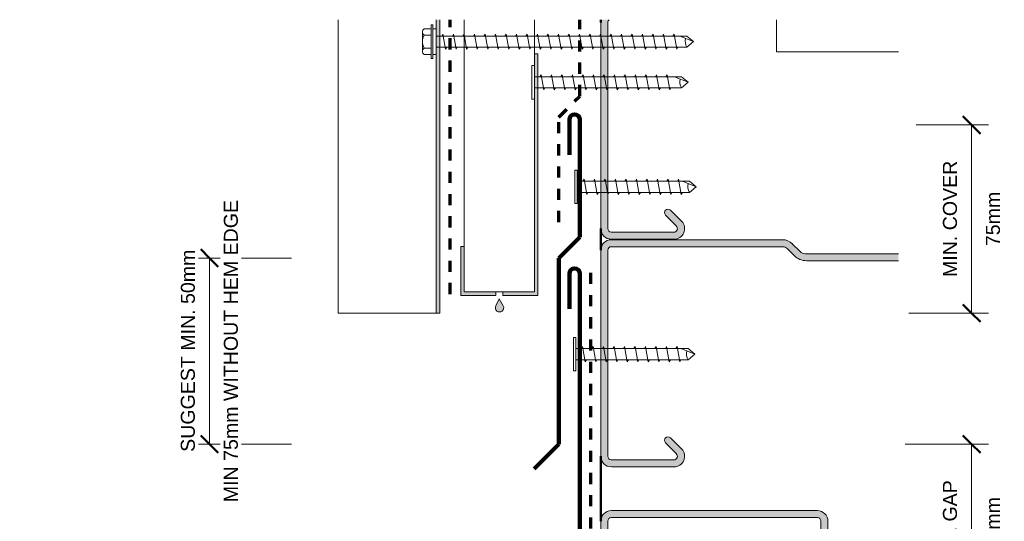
# Model space of a CAD drawing. Header units: millimetres. Extents: x 3507 to 4062, y 1847 to 2197.
# Tile 3 of 3: x 3766 to 4047, y 2054 to 2197. Entities that reach past the tile are written whole.
import ezdxf

# ---------------------------------------------------------------- set-up
doc = ezdxf.new("R2010")
doc.units = ezdxf.units.MM
doc.linetypes.add('Dash', pattern=[6.35, 3.175, -3.175])
for name, color, linetype, lineweight in [('A-ANNO-DIMS', 211, 'Continuous', 9), ('A-ANNO-DIMS-2', 211, 'Continuous', 9), ('A-DETL', 90, 'Continuous', 13), ('A-DETL-GENF', 92, 'Continuous', 13), ('A-DETL-THIN', 151, 'Continuous', 13)]:
    doc.layers.add(name, color=color, linetype=linetype, lineweight=lineweight)
doc.styles.add('Arial_1', font='arial.ttf', dxfattribs={"height": 4})
doc.dimstyles.new('Diagonal', dxfattribs={"dimscale": 304.8, "dimtxt": 4.081038, "dimasz": 0.016404, "dimexe": 0.015748, "dimexo": 0.009843, "dimgap": 0.009843, "dimtad": 1, "dimdec": 0, "dimzin": 0, "dimdsep": 46, "dimtxsty": 'Arial_1', "dimblk1": 'OBLIQUE', "dimblk2": 'OBLIQUE', "dimsah": 1, "dimcen": 0.09, "dimazin": 0, "dimtfac": 1, "dimtdec": 4, "dimtix": 1, "dimtmove": 0, "dimatfit": 3, "dimfxl": 1, "dimtvp": 1, "dimtfill": 1, "dimtolj": 1, "dimtzin": 0, "dimarcsym": 2})

# ---------------------------------------------------------------- blocks, each defined once
blk = doc.blocks.new('Building Paper - Building Paper-4870014-D CR 13 PARALLEL HIDDEN GUTTER _2 PART FLASHING_')
at = {"layer": 'A-DETL-GENF', "linetype": 'Dash', "lineweight": 70}
blk.add_line((0, 0), (157.76, 0), dxfattribs=at)
blk = doc.blocks.new('Building Paper - Building Paper-5026888-D CR 13 PARALLEL HIDDEN GUTTER _2 PART FLASHING_')
at = {"layer": 'A-DETL-GENF', "linetype": 'Dash', "lineweight": 70}
blk.add_line((0, 0), (30, 0), dxfattribs=at)
blk = doc.blocks.new('Building Paper - Building Paper-5026889-D CR 13 PARALLEL HIDDEN GUTTER _2 PART FLASHING_')
at = {"layer": 'A-DETL-GENF', "linetype": 'Dash', "lineweight": 70}
blk.add_line((0, 0), (21.78, 0), dxfattribs=at)
blk = doc.blocks.new('Building Paper - Building Paper-4870021-D CR 13 PARALLEL HIDDEN GUTTER _2 PART FLASHING_')
at = {"layer": 'A-DETL-GENF', "linetype": 'Dash', "lineweight": 70}
blk.add_line((0, 0), (8.49, 0), dxfattribs=at)
blk = doc.blocks.new('Corrugate Wall Section1 - T-Trib-5026890-D CR 13 PARALLEL HIDDEN GUTTER _2 PART FLASHING_')
at = {"layer": 'A-DETL-GENF'}
blk.add_hatch(color=256, dxfattribs=at).paths.add_polyline_path([(-245.26, 32), (-245.26, 31), (-161.46, 31), (-161.46, 32), (-242.74, 32)])
for p, q in [((-161.46, 60), (-245.26, 60)), ((-245.26, 32), (-245.26, 60)), ((-161.46, 32), (-245.26, 32)), ((-245.26, 32), (-245.26, 31)), ((-245.26, 31), (-161.46, 31))]:
    blk.add_line(p, q, dxfattribs=at)
blk = doc.blocks.new('Metalcraft MSS Purlin-150x1 - Metalcraft MSS Purlin-150x65 2-V2-D CR 13 PARALLEL HIDDEN GUTTER _2 PART FLASHING_')
at = {"layer": 'A-DETL-GENF'}
blk.add_hatch(color=256, dxfattribs=at).paths.add_polyline_path([(64.85, 20.94), (64.75, 21.71), (64.45, 22.43), (63.98, 23.05), (63.37, 23.52), (62.66, 23.82), (61.89, 23.93), (61.12, 23.84), (60.4, 23.56), (59.78, 23.1), (56.56, 19.88), (56.4, 19.67), (56.3, 19.43), (56.27, 19.17), (56.3, 18.91), (56.4, 18.67), (56.56, 18.46), (56.77, 18.31), (57.01, 18.21), (57.27, 18.17), (57.53, 18.21), (57.77, 18.31), (57.97, 18.46), (61.04, 21.53), (61.26, 21.7), (61.52, 21.81), (61.79, 21.84), (62.06, 21.81), (62.32, 21.7), (62.54, 21.53), (62.71, 21.31), (62.81, 21.06), (62.85, 20.79), (62.85, 2.99), (62.81, 2.74), (62.71, 2.5), (62.56, 2.29), (62.35, 2.13), (62.11, 2.03), (61.85, 2), (2.99, 2), (2.74, 2.03), (2.5, 2.13), (2.29, 2.29), (2.13, 2.5), (2.03, 2.74), (2, 2.99), (2, 52), (2.06, 52.43), (2.22, 52.83), (2.49, 53.18), (4.53, 55.22), (5.32, 56.25), (5.82, 57.46), (5.99, 58.75), (5.99, 85), (3.99, 85), (3.99, 58.34), (3.92, 57.82), (3.72, 57.34), (3.41, 56.93), (1.17, 54.69), (0.53, 53.86), (0.14, 52.9), (0, 51.87), (0, 3), (0.1, 2.22), (0.4, 1.5), (0.88, 0.88), (1.5, 0.4), (2.22, 0.1), (3, 0), (61.85, 0), (62.62, 0.1), (63.35, 0.4), (63.97, 0.88), (64.45, 1.5), (64.75, 2.22), (64.85, 3)])
for p, q in [((3.99, 85), (3.99, 58.34)), ((5.99, 58.75), (5.99, 85)), ((3.41, 56.93), (1.17, 54.69)), ((2.49, 53.18), (4.53, 55.22)), ((0, 51.87), (0, 3)), ((2, 2.99), (2, 52)), ((59.78, 23.1), (56.56, 19.88)), ((57.97, 18.46), (61.04, 21.53)), ((62.85, 20.79), (62.85, 2.99)), ((64.85, 3), (64.85, 20.94)), ((61.85, 2), (2.99, 2)), ((3, 0), (61.85, 0))]:
    blk.add_line(p, q, dxfattribs=at)
for centre, radius, start, end in [((2, 58.34), 1.99, 315, 360), ((1, 58.75), 4.99, 315, 360), ((3.99, 51.87), 3.99, 135, 180), ((3.67, 52), 1.67, 135, 180), ((61.85, 20.94), 2.99, 360, 133.9662), ((57.27, 19.17), 1, 135, 315), ((61.79, 20.79), 1.06, 0, 135), ((3, 3), 3, 180, 270), ((2.99, 2.99), 0.993, 180, 270), ((61.85, 3), 3, 270, 360), ((61.85, 2.99), 0.993, 270, 0)]:
    blk.add_arc(centre, radius, start, end, dxfattribs=at)
blk = doc.blocks.new('Metalcraft MSS Purlin-150x1 - Metalcraft MSS Purlin-150x65 2-V3-D CR 13 PARALLEL HIDDEN GUTTER _2 PART FLASHING_')
at = {"layer": 'A-DETL-GENF'}
blk.add_hatch(color=256, dxfattribs=at).paths.add_polyline_path([(64.85, 20.94), (64.75, 21.71), (64.45, 22.43), (63.98, 23.05), (63.37, 23.52), (62.66, 23.82), (61.89, 23.93), (61.12, 23.84), (60.4, 23.56), (59.78, 23.1), (56.56, 19.88), (56.4, 19.67), (56.3, 19.43), (56.27, 19.17), (56.3, 18.91), (56.4, 18.67), (56.56, 18.46), (56.77, 18.31), (57.01, 18.21), (57.27, 18.17), (57.53, 18.21), (57.77, 18.31), (57.97, 18.46), (61.04, 21.53), (61.26, 21.7), (61.52, 21.81), (61.79, 21.84), (62.06, 21.81), (62.32, 21.7), (62.54, 21.53), (62.71, 21.31), (62.81, 21.06), (62.85, 20.79), (62.85, 2.99), (62.81, 2.74), (62.71, 2.5), (62.56, 2.29), (62.35, 2.13), (62.11, 2.03), (61.85, 2), (2.99, 2), (2.74, 2.03), (2.5, 2.13), (2.29, 2.29), (2.2, 2.38), (2.2, 0.11), (2.22, 0.1), (3, 0), (61.85, 0), (62.62, 0.1), (63.35, 0.4), (63.97, 0.88), (64.45, 1.5), (64.75, 2.22), (64.85, 3)])
for p, q in [((59.78, 23.1), (56.56, 19.88)), ((57.97, 18.46), (61.04, 21.53)), ((62.85, 20.79), (62.85, 2.99)), ((64.85, 3), (64.85, 20.94)), ((61.85, 2), (2.99, 2)), ((3, 0), (61.85, 0))]:
    blk.add_line(p, q, dxfattribs=at)
for centre, radius, start, end in [((61.85, 20.94), 2.99, 360, 133.9662), ((57.27, 19.17), 1, 135, 315), ((61.79, 20.79), 1.06, 0, 135), ((61.85, 3), 3, 270, 360), ((61.85, 2.99), 0.993, 270, 0), ((2.99, 2.99), 0.993, 215.9518, 270), ((3, 3), 3, 254.4217, 270)]:
    blk.add_arc(centre, radius, start, end, dxfattribs=at)
blk = doc.blocks.new('Wafer Tek4 - Wafer Tek-5026839-D CR 13 PARALLEL HIDDEN GUTTER _2 PART FLASHING_')
at = {"layer": 'A-DETL-GENF'}
for p, q in [((4.79, 0.74), (-4.79, 0.74)), ((-4.79, 0.74), (-4.79, 0)), ((-4.79, 0), (4.79, 0)), ((-1.6, 0), (-1.6, -32.05)), ((1.6, -32.05), (1.6, 0)), ((4.79, 0), (4.79, 0.74)), ((2.17, -1.91), (-2.17, -2.67)), ((-2.17, -2.67), (-1.6, -3)), ((1.6, -1.58), (2.17, -1.91)), ((2.17, -4.91), (-2.17, -5.67)), ((1.6, -4.58), (2.17, -4.91)), ((-2.17, -5.67), (-1.6, -6)), ((2.17, -7.91), (-2.17, -8.67)), ((1.6, -7.58), (2.17, -7.91)), ((-2.17, -8.67), (-1.6, -9)), ((2.17, -10.91), (-2.17, -11.67)), ((1.6, -10.58), (2.17, -10.91)), ((-2.17, -11.67), (-1.6, -12)), ((2.17, -13.91), (-2.17, -14.67)), ((1.6, -13.58), (2.17, -13.91)), ((-2.17, -14.67), (-1.6, -15)), ((1.6, -16.58), (2.17, -16.91)), ((2.17, -16.91), (-2.17, -17.67)), ((-2.17, -17.67), (-1.6, -18)), ((1.6, -19.58), (2.17, -19.91)), ((2.17, -19.91), (-2.17, -20.67)), ((-2.17, -20.67), (-1.6, -21)), ((2.17, -22.91), (-2.17, -23.67)), ((-2.17, -23.67), (-1.6, -24)), ((1.6, -22.58), (2.17, -22.91)), ((2.17, -25.91), (-2.17, -26.67)), ((-2.17, -26.67), (-1.6, -27)), ((1.6, -25.58), (2.17, -25.91)), ((2.17, -28.91), (-2.17, -29.67)), ((-2.17, -29.67), (-1.6, -30)), ((0, -33.95), (1.6, -30)), ((1.6, -28.58), (2.17, -28.91)), ((-1.6, -32.05), (0, -33.95)), ((1.6, -32.05), (0, -33.95))]:
    blk.add_line(p, q, dxfattribs=at)
blk.add_arc((0.08, -34.68), 3.11, 74.3059, 122.4975, dxfattribs=at)
blk = doc.blocks.new('Building Paper - Building Paper-5026886-D CR 13 PARALLEL HIDDEN GUTTER _2 PART FLASHING_')
at = {"layer": 'A-DETL-GENF', "linetype": 'Dash', "lineweight": 70}
blk.add_line((0, 0), (78.33, 0), dxfattribs=at)
blk = doc.blocks.new('Screw1 - Screw-5604852-D CR 13 PARALLEL HIDDEN GUTTER _2 PART FLASHING_')
at = {"layer": 'A-DETL-GENF'}
for p, q in [((-3.67, 1.5), (-3.67, 3.47)), ((-2.76, 3.97), (2.76, 3.97)), ((-1.85, 1.5), (-1.85, 3.47)), ((1.85, 1.5), (1.85, 3.47)), ((3.67, 1.5), (3.67, 3.47)), ((4.79, 1.5), (-4.79, 1.5)), ((-4.79, 1.5), (-4.79, 1)), ((4.79, 1), (-4.79, 1)), ((-3.67, 1), (-3.67, 0)), ((-3.67, 0), (3.67, 0)), ((-1.6, 0), (-1.6, -71.59)), ((1.6, -71.59), (1.6, 0)), ((3.67, 0), (3.67, 1)), ((4.79, 1), (4.79, 1.5)), ((2.17, -1.91), (-2.17, -2.67)), ((-2.17, -2.67), (-1.6, -3)), ((1.6, -1.58), (2.17, -1.91)), ((2.17, -4.91), (-2.17, -5.67)), ((1.6, -4.58), (2.17, -4.91)), ((-2.17, -5.67), (-1.6, -6)), ((2.17, -7.91), (-2.17, -8.67)), ((1.6, -7.58), (2.17, -7.91)), ((-2.17, -8.67), (-1.6, -9)), ((2.17, -10.91), (-2.17, -11.67)), ((1.6, -10.58), (2.17, -10.91)), ((-2.17, -11.67), (-1.6, -12)), ((2.17, -13.91), (-2.17, -14.67)), ((1.6, -13.58), (2.17, -13.91)), ((-2.17, -14.67), (-1.6, -15)), ((1.6, -16.58), (2.17, -16.91)), ((2.17, -16.91), (-2.17, -17.67)), ((-2.17, -17.67), (-1.6, -18)), ((1.6, -19.58), (2.17, -19.91)), ((2.17, -19.91), (-2.17, -20.67)), ((-2.17, -20.67), (-1.6, -21)), ((2.17, -22.91), (-2.17, -23.67)), ((-2.17, -23.67), (-1.6, -24)), ((1.6, -22.58), (2.17, -22.91)), ((2.17, -25.91), (-2.17, -26.67)), ((-2.17, -26.67), (-1.6, -27)), ((1.6, -25.58), (2.17, -25.91)), ((2.17, -28.91), (-2.17, -29.67)), ((-2.17, -29.67), (-1.6, -30)), ((1.6, -28.58), (2.17, -28.91)), ((2.17, -31.91), (-2.17, -32.67)), ((-2.17, -32.67), (-1.6, -33)), ((1.6, -31.58), (2.17, -31.91)), ((2.17, -34.91), (-2.17, -35.67)), ((-2.17, -35.67), (-1.6, -36)), ((1.6, -34.58), (2.17, -34.91)), ((2.17, -37.91), (-2.17, -38.67)), ((-2.17, -38.67), (-1.6, -39)), ((1.6, -37.58), (2.17, -37.91)), ((2.17, -40.91), (-2.17, -41.67)), ((-2.17, -41.67), (-1.6, -42)), ((1.6, -40.58), (2.17, -40.91)), ((2.17, -43.91), (-2.17, -44.67)), ((-2.17, -44.67), (-1.6, -45)), ((1.6, -43.58), (2.17, -43.91)), ((2.17, -46.91), (-2.17, -47.67)), ((-2.17, -47.67), (-1.6, -48)), ((1.6, -46.58), (2.17, -46.91)), ((2.17, -49.91), (-2.17, -50.67)), ((1.6, -49.58), (2.17, -49.91)), ((-2.17, -50.67), (-1.6, -51)), ((2.17, -52.91), (-2.17, -53.67)), ((1.6, -52.58), (2.17, -52.91)), ((-2.17, -53.67), (-1.6, -54)), ((2.17, -55.91), (-2.17, -56.67)), ((1.6, -55.58), (2.17, -55.91)), ((-2.17, -56.67), (-1.6, -57)), ((2.17, -58.91), (-2.17, -59.67)), ((1.6, -58.58), (2.17, -58.91)), ((-2.17, -59.67), (-1.6, -60)), ((1.6, -61.58), (2.17, -61.91)), ((2.17, -61.91), (-2.17, -62.67)), ((-2.17, -62.67), (-1.6, -63)), ((1.6, -64.58), (2.17, -64.91)), ((2.17, -64.91), (-2.17, -65.67)), ((-2.17, -65.67), (-1.6, -66)), ((2.17, -67.91), (-2.17, -68.67)), ((-2.17, -68.67), (-1.6, -69)), ((0, -73.49), (1.6, -69.53)), ((1.6, -67.58), (2.17, -67.91)), ((-1.6, -71.59), (0, -73.49)), ((1.6, -71.59), (0, -73.49))]:
    blk.add_line(p, q, dxfattribs=at)
for centre, radius, start, end in [((-2.76, 2.9), 1.08, 32.3801, 147.6199), ((0, 0.31), 3.67, 59.7274, 120.2726), ((2.76, 2.9), 1.08, 32.3801, 147.6199), ((0.08, -74.21), 3.11, 74.3059, 122.4975)]:
    blk.add_arc(centre, radius, start, end, dxfattribs=at)
blk = doc.blocks.new('Metalcraft MSS Purlin-150x1 - Metalcraft MSS Purlin-150x65-5026493-D CR 13 PARALLEL HIDDEN GUTTER _2 PART FLASHING_')
at = {"layer": 'A-DETL-GENF'}
blk.add_hatch(color=256, dxfattribs=at).paths.add_polyline_path([(3, -150), (61.85, -150), (62.62, -149.9), (63.35, -149.6), (63.97, -149.12), (64.45, -148.5), (64.75, -147.78), (64.85, -147), (64.85, -129.06), (64.75, -128.29), (64.45, -127.57), (63.98, -126.95), (63.37, -126.48), (62.66, -126.18), (61.89, -126.07), (61.12, -126.16), (60.4, -126.44), (59.78, -126.9), (56.56, -130.12), (56.4, -130.33), (56.3, -130.57), (56.27, -130.83), (56.3, -131.09), (56.4, -131.33), (56.56, -131.54), (56.77, -131.69), (57.01, -131.79), (57.27, -131.83), (57.53, -131.79), (57.77, -131.69), (57.97, -131.54), (61.21, -128.3), (61.41, -128.15), (61.64, -128.05), (61.89, -128.02), (62.14, -128.05), (62.37, -128.15), (62.57, -128.3), (62.72, -128.5), (62.82, -128.73), (62.85, -128.98), (62.85, -147.01), (62.81, -147.26), (62.71, -147.5), (62.56, -147.71), (62.35, -147.87), (62.11, -147.97), (61.85, -148), (3.09, -148), (2.81, -147.96), (2.55, -147.85), (2.32, -147.68), (2.15, -147.45), (2.04, -147.19), (2, -146.91), (2, -97.95), (2.08, -97.34), (2.31, -96.78), (2.69, -96.3), (4.53, -94.45), (5.32, -93.42), (5.82, -92.21), (5.99, -90.92), (5.99, -58.75), (5.82, -57.46), (5.32, -56.25), (4.53, -55.22), (2.38, -53.04), (2.22, -52.83), (2.06, -52.43), (2, -52), (2, -2.99), (2.03, -2.74), (2.13, -2.5), (2.29, -2.29), (2.5, -2.13), (2.74, -2.03), (2.99, -2), (61.85, -2), (62.11, -2.03), (62.35, -2.13), (62.56, -2.29), (62.71, -2.5), (62.81, -2.74), (62.85, -2.99), (62.85, -20.79), (62.81, -21.06), (62.71, -21.31), (62.54, -21.53), (62.32, -21.7), (62.06, -21.81), (61.79, -21.84), (61.52, -21.81), (61.26, -21.7), (61.04, -21.53), (57.97, -18.46), (57.77, -18.31), (57.53, -18.21), (57.27, -18.17), (57.01, -18.21), (56.77, -18.31), (56.56, -18.46), (56.4, -18.67), (56.3, -18.91), (56.27, -19.17), (56.3, -19.43), (56.4, -19.67), (56.56, -19.88), (59.78, -23.1), (60.4, -23.56), (61.12, -23.84), (61.89, -23.93), (62.66, -23.82), (63.37, -23.52), (63.98, -23.05), (64.45, -22.43), (64.75, -21.71), (64.85, -20.94), (64.85, -3), (64.75, -2.22), (64.45, -1.5), (63.97, -0.88), (63.35, -0.4), (62.62, -0.1), (61.85, 0), (3, 0), (2.22, -0.1), (1.5, -0.4), (0.88, -0.88), (0.4, -1.5), (0.1, -2.22), (0, -3), (0, -51.87), (0.14, -52.9), (0.53, -53.86), (1.17, -54.69), (3.41, -56.93), (3.72, -57.34), (3.92, -57.82), (3.99, -58.34), (3.99, -91.34), (3.92, -91.85), (3.72, -92.33), (3.41, -92.75), (1.17, -94.98), (0.53, -95.81), (0.14, -96.77), (0, -97.81), (0, -147), (0.1, -147.78), (0.4, -148.5), (0.88, -149.12), (1.5, -149.6), (2.22, -149.9), (2.38, -149.92)])
for p, q in [((61.85, 0), (3, 0)), ((2.99, -2), (61.85, -2)), ((0, -3), (0, -51.87)), ((2, -52), (2, -2.99)), ((62.85, -2.99), (62.85, -20.79)), ((64.85, -20.94), (64.85, -3)), ((61.04, -21.53), (57.97, -18.46)), ((56.56, -19.88), (59.78, -23.1)), ((4.53, -55.22), (2.49, -53.18)), ((1.17, -54.69), (3.41, -56.93)), ((3.99, -58.34), (3.99, -91.34)), ((5.99, -90.92), (5.99, -58.75)), ((3.41, -92.75), (1.17, -94.98)), ((2.69, -96.3), (4.53, -94.45)), ((0, -97.81), (0, -147)), ((2, -146.91), (2, -97.95)), ((59.78, -126.9), (56.56, -130.12)), ((57.97, -131.54), (61.21, -128.3)), ((62.85, -128.98), (62.85, -147.01)), ((64.85, -147), (64.85, -129.06)), ((61.85, -148), (3.09, -148)), ((3, -150), (61.85, -150))]:
    blk.add_line(p, q, dxfattribs=at)
for centre, radius, start, end in [((3, -3), 3, 90, 180), ((61.85, -3), 3, 0, 90), ((2.99, -2.99), 0.993, 90, 180), ((61.85, -2.99), 0.993, 360, 90), ((57.27, -19.17), 1, 45, 225), ((61.85, -20.94), 2.99, 226.0338, 0), ((61.79, -20.79), 1.06, 225, 0), ((3.99, -51.87), 3.99, 180, 225), ((3.67, -52), 1.67, 180, 225), ((1, -58.75), 4.99, 0, 45), ((2, -58.34), 1.99, 0, 45), ((2, -91.34), 1.99, 315, 360), ((1, -90.92), 4.99, 315, 0), ((3.99, -97.81), 3.99, 135, 180), ((4.34, -97.95), 2.34, 135, 180), ((61.85, -129.06), 2.99, 0, 133.9662), ((61.89, -128.98), 0.959, 0, 135), ((57.27, -130.83), 1, 135, 315), ((3, -147), 3, 180, 270), ((3.09, -146.91), 1.09, 180, 270), ((61.85, -147), 3, 270, 0), ((61.85, -147.01), 0.993, 270, 360)]:
    blk.add_arc(centre, radius, start, end, dxfattribs=at)
blk = doc.blocks.new('parallel hidden gutter _2 part flashing_ - parallel hidden gutter _2 part flashing_-4870305-D CR 13 PARALLEL HIDDEN GUTTER _2 PART FLASHING_')
at = {"layer": 'A-DETL-GENF', "lineweight": 100}
for p, q in [((-3, 29.5), (-3, 39.5)), ((0, 6), (0, 39.5)), ((0, 6), (-6, 0)), ((-6, 0), (-6, -53.15)), ((-6, -53.15), (-13.07, -60.22))]:
    blk.add_line(p, q, dxfattribs=at)
blk.add_arc((-1.5, 39.5), 1.5, 360, 180, dxfattribs=at)
blk = doc.blocks.new('Wafer Tek4 - Wafer Tek-5027073-D CR 13 PARALLEL HIDDEN GUTTER _2 PART FLASHING_')
at = {"layer": 'A-DETL-GENF'}
for p, q in [((4.79, 0.74), (-4.79, 0.74)), ((-4.79, 0.74), (-4.79, 0)), ((-4.79, 0), (4.79, 0)), ((-1.6, 0), (-1.6, -42.05)), ((1.6, -42.05), (1.6, 0)), ((4.79, 0), (4.79, 0.74)), ((2.17, -1.91), (-2.17, -2.67)), ((-2.17, -2.67), (-1.6, -3)), ((1.6, -1.58), (2.17, -1.91)), ((2.17, -4.91), (-2.17, -5.67)), ((1.6, -4.58), (2.17, -4.91)), ((-2.17, -5.67), (-1.6, -6)), ((2.17, -7.91), (-2.17, -8.67)), ((1.6, -7.58), (2.17, -7.91)), ((-2.17, -8.67), (-1.6, -9)), ((2.17, -10.91), (-2.17, -11.67)), ((1.6, -10.58), (2.17, -10.91)), ((-2.17, -11.67), (-1.6, -12)), ((2.17, -13.91), (-2.17, -14.67)), ((1.6, -13.58), (2.17, -13.91)), ((-2.17, -14.67), (-1.6, -15)), ((1.6, -16.58), (2.17, -16.91)), ((2.17, -16.91), (-2.17, -17.67)), ((-2.17, -17.67), (-1.6, -18)), ((1.6, -19.58), (2.17, -19.91)), ((2.17, -19.91), (-2.17, -20.67)), ((-2.17, -20.67), (-1.6, -21)), ((2.17, -22.91), (-2.17, -23.67)), ((-2.17, -23.67), (-1.6, -24)), ((1.6, -22.58), (2.17, -22.91)), ((2.17, -25.91), (-2.17, -26.67)), ((-2.17, -26.67), (-1.6, -27)), ((1.6, -25.58), (2.17, -25.91)), ((2.17, -28.91), (-2.17, -29.67)), ((-2.17, -29.67), (-1.6, -30)), ((1.6, -28.58), (2.17, -28.91)), ((2.17, -31.91), (-2.17, -32.67)), ((-2.17, -32.67), (-1.6, -33)), ((1.6, -31.58), (2.17, -31.91)), ((2.17, -34.91), (-2.17, -35.67)), ((-2.17, -35.67), (-1.6, -36)), ((1.6, -34.58), (2.17, -34.91)), ((2.17, -37.91), (-2.17, -38.67)), ((-2.17, -38.67), (-1.6, -39)), ((1.6, -37.58), (2.17, -37.91)), ((-1.6, -42.05), (0, -43.95)), ((0, -43.95), (1.6, -40)), ((1.6, -42.05), (0, -43.95))]:
    blk.add_line(p, q, dxfattribs=at)
blk.add_arc((0.08, -44.68), 3.11, 74.3059, 122.4975, dxfattribs=at)
blk = doc.blocks.new('Paralle hidden gutter flashing - Paralle hidden gutter flashing-5026496-D CR 13 PARALLEL HIDDEN GUTTER _2 PART FLASHING_')
at = {"layer": 'A-DETL-GENF', "lineweight": 100}
for p, q in [((157, 154.5), (157, 144.5)), ((160, 0), (160, 154.5)), ((0, 0), (0, 25)), ((0, 25), (28, 21)), ((0, 0), (160, 0))]:
    blk.add_line(p, q, dxfattribs=at)
blk.add_arc((158.5, 154.5), 1.5, 0, 180, dxfattribs=at)
blk = doc.blocks.new('DIMBLOCK3-D CR 13 PARALLEL HIDDEN GUTTER _2 PART FLASHING_')
at = {"layer": 'A-ANNO-DIMS-2'}
for p, q in [((3820.02, 2129.1), (3815.22, 2129.1)), ((3820.02, 2075.95), (3820.02, 2129.1)), ((3820.02, 2129.1), (3843.4, 2129.1)), ((3820.02, 2075.95), (3815.22, 2075.95)), ((3820.02, 2075.95), (3843.4, 2075.95))]:
    blk.add_line(p, q, dxfattribs=at)
at = {"layer": 'A-ANNO-DIMS-2', "lineweight": 50}
for p, q in [((3820.02, 2129.1), (3817.52, 2131.6)), ((3820.02, 2129.1), (3822.52, 2126.6)), ((3820.02, 2075.95), (3817.52, 2078.45)), ((3820.02, 2075.95), (3822.52, 2073.45))]:
    blk.add_line(p, q, dxfattribs=at)
at = {"layer": 'A-ANNO-DIMS-2', "color": 0, "char_height": 4, "attachment_point": 1, "rotation": 90, "line_spacing_factor": 0.941778, "style": 'Arial_1', "bg_fill": 3, "box_fill_scale": 1.25, "bg_fill_color": 256, "bg_fill_true_color": 13158600, "bg_fill_transparency": 0}
for s, insert, width in [('MIN 75mm WITHOUT HEM EDGE', (3824.11, 2059.39), 103.5202), ('SUGGEST MIN. 50mm', (3811.83, 2073.77), 69.0135)]:
    blk.add_mtext(s, dxfattribs=dict(at, insert=insert, width=width))
blk = doc.blocks.new('_Oblique')
at = {"color": 0, "linetype": 'ByBlock', "lineweight": -2}
blk.add_line((-0.5, -0.5), (0.5, 0.5), dxfattribs=at)
blk = doc.blocks.new('DIMBLOCK5-D CR 13 PARALLEL HIDDEN GUTTER _2 PART FLASHING_')
at = {"layer": 'A-ANNO-DIMS-2', "lineweight": 50}
for p, q in [((4037.7, 2167.1), (4035.2, 2169.6)), ((4037.7, 2167.1), (4040.2, 2164.6)), ((4037.7, 2113.35), (4035.2, 2115.85)), ((4037.7, 2113.35), (4040.2, 2110.85))]:
    blk.add_line(p, q, dxfattribs=at)
at = {"layer": 'A-ANNO-DIMS-2'}
for p, q in [((4037.7, 2167.1), (4021.86, 2167.1)), ((4037.7, 2167.1), (4037.7, 2113.35)), ((4037.7, 2167.1), (4042.5, 2167.1)), ((4037.7, 2113.35), (4019.78, 2113.35)), ((4037.7, 2113.35), (4042.5, 2113.35))]:
    blk.add_line(p, q, dxfattribs=at)
at = {"layer": 'A-ANNO-DIMS-2', "color": 0, "char_height": 4, "attachment_point": 1, "rotation": 90, "line_spacing_factor": 0.941778, "style": 'Arial_1', "bg_fill": 3, "box_fill_scale": 1.25, "bg_fill_color": 256, "bg_fill_true_color": 13158600, "bg_fill_transparency": 0}
for s, insert, width in [('MIN. COVER', (4029.51, 2123.68), 39.7054), ('75mm', (4041.79, 2132.5), 18.5342)]:
    blk.add_mtext(s, dxfattribs=dict(at, insert=insert, width=width))
blk = doc.blocks.new('DIMBLOCK6-D CR 13 PARALLEL HIDDEN GUTTER _2 PART FLASHING_')
at = {"layer": 'A-ANNO-DIMS-2', "lineweight": 50}
for p, q in [((4037.7, 2075.95), (4035.2, 2078.45)), ((4037.7, 2075.95), (4040.2, 2073.45)), ((4037.7, 2030.14), (4035.2, 2032.64)), ((4037.7, 2030.14), (4040.2, 2027.64))]:
    blk.add_line(p, q, dxfattribs=at)
at = {"layer": 'A-ANNO-DIMS-2'}
for p, q in [((4037.7, 2075.95), (4018.69, 2075.95)), ((4037.7, 2075.95), (4037.7, 2030.14)), ((4037.7, 2075.95), (4042.5, 2075.95)), ((4037.7, 2030.14), (4017.83, 2030.14)), ((4037.7, 2030.14), (4042.5, 2030.14))]:
    blk.add_line(p, q, dxfattribs=at)
at = {"layer": 'A-ANNO-DIMS-2', "color": 0, "char_height": 4, "attachment_point": 1, "rotation": 90, "line_spacing_factor": 0.941778, "style": 'Arial_1', "bg_fill": 3, "box_fill_scale": 1.25, "bg_fill_color": 256, "bg_fill_true_color": 13158600, "bg_fill_transparency": 0}
for s, insert, width in [('MIN. GAP', (4029.51, 2040.52), 30.0616), ('35mm', (4041.79, 2045.33), 18.5342)]:
    blk.add_mtext(s, dxfattribs=dict(at, insert=insert, width=width))

msp = doc.modelspace()

# ---------------------------------------------------------------- hatches: boundary and pattern name
at = {"layer": 'A-DETL-GENF'}
h = msp.add_hatch(color=9, dxfattribs=at)
h.paths.add_polyline_path([(3902.86, 2113.71), (3903.16, 2113.74), (3903.44, 2113.86), (3903.69, 2114.04), (3903.88, 2114.27), (3904, 2114.55), (3904.05, 2114.85), (3904.03, 2115.15), (3903.93, 2115.43), (3902.8, 2117.43), (3901.8, 2115.43), (3901.7, 2115.15), (3901.67, 2114.85), (3901.72, 2114.55), (3901.85, 2114.27), (3902.04, 2114.04), (3902.28, 2113.86), (3902.56, 2113.74)])
h.paths.add_polyline_path([(3901.8, 2118.43), (3901.8, 2119.43), (3892.8, 2119.43), (3892.8, 2132.43), (3891.8, 2132.43), (3891.8, 2118.43), (3892.8, 2118.43)])
h.paths.add_polyline_path([(3913.8, 2118.43), (3913.8, 2187.43), (3912.8, 2187.43), (3912.8, 2119.43), (3903.8, 2119.43), (3903.8, 2118.43), (3912.8, 2118.43)])

# ---------------------------------------------------------------- linework, layer by layer
at = {"layer": 'A-DETL', "lineweight": 50}
for p, q in [((3931.8, 2197.14), (3931.8, 2196.34)), ((3931.8, 2137.49), (3931.8, 2131.34)), ((3931.8, 2072.49), (3931.8, 2053.99))]:
    msp.add_line(p, q, dxfattribs=at)
at = {"layer": 'A-DETL'}
for p, q in [((3981.99, 2197.14), (3981.99, 2187.95)), ((3981.99, 2187.95), (4016.8, 2187.95))]:
    msp.add_line(p, q, dxfattribs=at)
at = {"layer": 'A-DETL-THIN'}
for p, q in [((3892.8, 2197.14), (3892.8, 2119.43)), ((3912.8, 2119.43), (3912.8, 2197.14)), ((3913.8, 2187.43), (3912.8, 2187.43)), ((3913.8, 2118.43), (3913.8, 2187.43)), ((3891.8, 2132.43), (3891.8, 2118.43)), ((3892.8, 2132.43), (3891.8, 2132.43)), ((3891.8, 2118.43), (3901.8, 2118.43)), ((3892.8, 2119.43), (3912.8, 2119.43)), ((3901.8, 2118.43), (3901.8, 2119.43)), ((3903.8, 2119.43), (3903.8, 2118.43)), ((3903.8, 2118.43), (3913.8, 2118.43)), ((3902.8, 2117.43), (3901.8, 2115.43)), ((3903.93, 2115.43), (3902.8, 2117.43))]:
    msp.add_line(p, q, dxfattribs=at)
msp.add_arc((3902.86, 2114.9), 1.19, 153.3389, 26.6611, dxfattribs=at)

# ---------------------------------------------------------------- block references
at = {"layer": 'A-DETL-GENF'}
for name, p, rotation in [('Corrugate Wall Section1 - T-Trib-5026890-D CR 13 PARALLEL HIDDEN GUTTER _2 PART FLASHING_', (3916.8, 2358.61), 89.99999999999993), ('Building Paper - Building Paper-5026886-D CR 13 PARALLEL HIDDEN GUTTER _2 PART FLASHING_', (3888.8, 2118.81), 89.99999999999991), ('Building Paper - Building Paper-5026889-D CR 13 PARALLEL HIDDEN GUTTER _2 PART FLASHING_', (3925.8, 2175.36), 89.99999999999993), ('Metalcraft MSS Purlin-150x1 - Metalcraft MSS Purlin-150x65 2-V3-D CR 13 PARALLEL HIDDEN GUTTER _2 PART FLASHING_', (3931.8, 2199.34), 269.9999999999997), ('Screw1 - Screw-5604852-D CR 13 PARALLEL HIDDEN GUTTER _2 PART FLASHING_', (3884.8, 2190.89), 89.99999999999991), ('Wafer Tek4 - Wafer Tek-5027073-D CR 13 PARALLEL HIDDEN GUTTER _2 PART FLASHING_', (3912.8, 2179.27), 89.99999999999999), ('Building Paper - Building Paper-4870021-D CR 13 PARALLEL HIDDEN GUTTER _2 PART FLASHING_', (3919.8, 2169.36), 44.99999999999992), ('Building Paper - Building Paper-5026888-D CR 13 PARALLEL HIDDEN GUTTER _2 PART FLASHING_', (3919.8, 2139.36), 89.99999999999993), ('Wafer Tek4 - Wafer Tek-5026839-D CR 13 PARALLEL HIDDEN GUTTER _2 PART FLASHING_', (3925.08, 2149.44), 89.99999999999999), ('Metalcraft MSS Purlin-150x1 - Metalcraft MSS Purlin-150x65 2-V2-D CR 13 PARALLEL HIDDEN GUTTER _2 PART FLASHING_', (3931.8, 2134.34), 269.9999999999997), ('Building Paper - Building Paper-4870014-D CR 13 PARALLEL HIDDEN GUTTER _2 PART FLASHING_', (3928.8, 2124.9), 269.9999999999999), ('Wafer Tek4 - Wafer Tek-5026839-D CR 13 PARALLEL HIDDEN GUTTER _2 PART FLASHING_', (3924.68, 2101.66), 89.99999999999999)]:
    msp.add_blockref(name, p, dxfattribs=dict(at, rotation=rotation))
for name, p in [('parallel hidden gutter _2 part flashing_ - parallel hidden gutter _2 part flashing_-4870305-D CR 13 PARALLEL HIDDEN GUTTER _2 PART FLASHING_', (3925.8, 2129.1)), ('Paralle hidden gutter flashing - Paralle hidden gutter flashing-5026496-D CR 13 PARALLEL HIDDEN GUTTER _2 PART FLASHING_', (3765.8, 1970.14)), ('Metalcraft MSS Purlin-150x1 - Metalcraft MSS Purlin-150x65-5026493-D CR 13 PARALLEL HIDDEN GUTTER _2 PART FLASHING_', (3931.8, 2056.99))]:
    msp.add_blockref(name, p, dxfattribs=at)

# ---------------------------------------------------------------- next in the draw order: dimensions: what is measured, and where the dimension line sits
at = {"layer": 'A-ANNO-DIMS'}
for base, p1, p2, text, override, picture, middle in [((4037.7, 2113.35), (4018.86, 2167.1), (4016.78, 2113.35), 'MIN. COVER\\X75mm', {"dimpost": '<>', "dimfxl": 53.796463}, 'DIMBLOCK5-D CR 13 PARALLEL HIDDEN GUTTER _2 PART FLASHING_', (4037.7, 2140.22)), ((3820.02, 2129.1), (3846.4, 2075.95), (3846.4, 2129.1), 'SUGGEST MIN. 50mm\\XMIN 75mm WITHOUT HEM EDGE', {"dimpost": '<>', "dimfxl": 53.149688}, 'DIMBLOCK3-D CR 13 PARALLEL HIDDEN GUTTER _2 PART FLASHING_', (3820.02, 2102.53)), ((4037.7, 2030.14), (4015.69, 2075.95), (4014.83, 2030.14), 'MIN. GAP\\X35mm', {"dimpost": '<>', "dimfxl": 45.816782}, 'DIMBLOCK6-D CR 13 PARALLEL HIDDEN GUTTER _2 PART FLASHING_', (4037.7, 2053.05))]:
    dim = msp.add_linear_dim(base=base, p1=p1, p2=p2, angle=90, text=text, dimstyle='Diagonal', override=override, dxfattribs=at)
    dim.commit()
    dim.dimension.update_dxf_attribs({"geometry": picture, "text_midpoint": middle})

doc.saveas('drawing.dxf')
